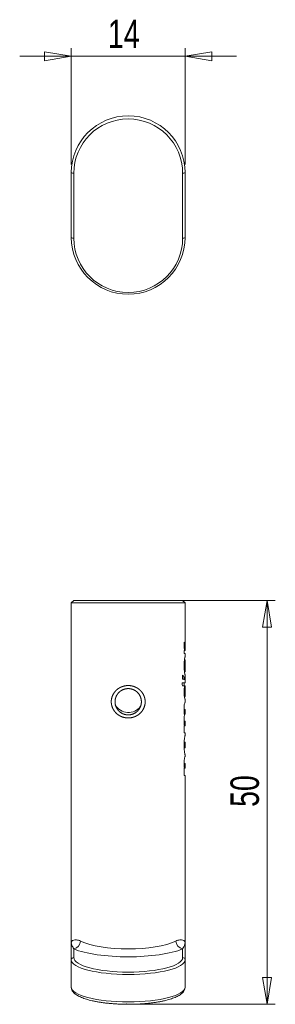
# Model space of a CAD drawing. Header units: millimetres. Extents: x 198 to 337, y 328 to 449.
# Tile 1 of 2: x 198 to 229, y 328 to 449. Entities that reach past the tile are written whole.
import ezdxf

# ---------------------------------------------------------------- set-up
doc = ezdxf.new("R2010")
doc.units = ezdxf.units.MM
doc.header["$PDSIZE"] = -1
doc.styles.add('SLDTEXTSTYLE0', font='TXT', dxfattribs={"width": 0.75})
doc.dimstyles.new('SLDDIMSTYLE0', dxfattribs={"dimtxt": 3.5, "dimasz": 3.302, "dimexe": 0, "dimexo": 0.0625, "dimgap": 0.875, "dimtad": 2, "dimrnd": 1e-09, "dimzin": 12, "dimdsep": 46, "dimtxsty": 'SLDTEXTSTYLE0', "dimblk1": 'CLOSED', "dimblk2": 'CLOSED', "dimsah": 1, "dimcen": 0.09, "dimadec": 0, "dimazin": 0, "dimtfac": 1, "dimtofl": 0, "dimtmove": 0, "dimatfit": 3, "dimldrblk": 'CLOSED', "dimfxl": 1, "dimtolj": 1, "dimtzin": 12, "dimarcsym": 0})
doc.dimstyles.new('SLDDIMSTYLE2', dxfattribs={"dimtxt": 3.5, "dimasz": 3.302, "dimexe": 0, "dimexo": 0.0625, "dimgap": 0.875, "dimtad": 2, "dimdec": 0, "dimrnd": 1e-09, "dimzin": 12, "dimdsep": 46, "dimtxsty": 'SLDTEXTSTYLE0', "dimblk1": 'CLOSED', "dimblk2": 'CLOSED', "dimsah": 1, "dimcen": 0.09, "dimadec": 0, "dimazin": 0, "dimtfac": 1, "dimtdec": 0, "dimtofl": 0, "dimtmove": 0, "dimatfit": 3, "dimldrblk": 'CLOSED', "dimfxl": 1, "dimtolj": 1, "dimtzin": 12, "dimarcsym": 0})

# ---------------------------------------------------------------- blocks, each defined once
blk = doc.blocks.new('_CLOSED')
at = {"color": 0, "linetype": 'ByBlock', "lineweight": -2}
for p, q in [((-1, 0.166667), (0, 0)), ((-1, 0.166667), (-1, -0.166667)), ((0, 0), (-1, -0.166667)), ((0, 0), (-1, 0))]:
    blk.add_line(p, q, dxfattribs=at)
blk = doc.blocks.new('*D2')
at = {"color": 7, "linetype": 'Continuous', "lineweight": 0}
for p, q in [((204.17, 444.52), (197.82, 444.52)), ((204.17, 431.17), (204.17, 445.52)), ((204.17, 444.52), (218.17, 444.52)), ((218.17, 431.17), (218.17, 445.52)), ((218.17, 444.52), (224.52, 444.52))]:
    blk.add_line(p, q, dxfattribs=at)
at = {"color": 7, "linetype": 'Continuous', "lineweight": 0, "xscale": 3.302, "yscale": 3.302}
for p, rotation in [((204.17, 444.52, -5.08), 360), ((218.17, 444.52, -5.08), 180)]:
    blk.add_blockref('_CLOSED', p, dxfattribs=dict(at, rotation=rotation))
at = {"color": 7, "linetype": 'Continuous', "lineweight": 0, "insert": (208.68, 449.03), "char_height": 3.5, "attachment_point": 1, "style": 'SLDTEXTSTYLE0'}
blk.add_mtext('14', dxfattribs=at)
blk = doc.blocks.new('*D4')
at = {"color": 7, "linetype": 'Continuous', "lineweight": 0}
for p, q in [((215.8, 377.43), (229.27, 377.43)), ((228.27, 327.65), (228.27, 377.43)), ((211.98, 327.65), (229.27, 327.65))]:
    blk.add_line(p, q, dxfattribs=at)
at = {"color": 7, "linetype": 'Continuous', "lineweight": 0, "xscale": 3.302, "yscale": 3.302}
for p, rotation in [((228.27, 377.43, 0.1), 90), ((228.27, 327.65, 0.1), 270)]:
    blk.add_blockref('_CLOSED', p, dxfattribs=dict(at, rotation=rotation))
at = {"color": 7, "linetype": 'Continuous', "lineweight": 0, "insert": (223.76, 351.97), "char_height": 3.5, "attachment_point": 1, "rotation": 90, "style": 'SLDTEXTSTYLE0'}
blk.add_mtext('50', dxfattribs=at)

msp = doc.modelspace()

# ---------------------------------------------------------------- linework, layer by layer
at = {"color": 7, "linetype": 'Continuous', "lineweight": 15}
for p, q in [((204.175, 422.174), (204.175, 430.174)), ((204.475, 430.096), (204.475, 422.096)), ((217.875, 422.096), (217.875, 430.096)), ((218.175, 430.174), (218.175, 422.174)), ((218.147, 421.553), (218.148, 421.553)), ((218.047, 420.843), (218.048, 420.843)), ((218.048, 420.843), (218.049, 420.843)), ((218.101, 421.159), (218.102, 421.159)), ((204.475, 377.432), (204.175, 377.132)), ((204.175, 377.132), (204.175, 335.246)), ((211.175, 377.132), (204.175, 377.132)), ((204.475, 377.432), (217.875, 377.432)), ((218.175, 377.132), (211.175, 377.132)), ((218.175, 377.132), (217.875, 377.432)), ((218.175, 371.252), (218.175, 377.132)), ((218.054, 372.191), (218.117, 372.191)), ((218.109, 371.252), (218.057, 371.252)), ((218.057, 371.252), (218.057, 370.887)), ((218.057, 370.887), (218.175, 370.887)), ((218.109, 371.252), (218.171, 371.252)), ((218.175, 371.252), (218.171, 371.252)), ((218.175, 370.47), (218.175, 370.887)), ((218.096, 370.104), (218.175, 370.104)), ((218.175, 368.62), (218.175, 370.104)), ((217.835, 367.855), (218.112, 367.855)), ((218.098, 368.62), (218.175, 368.62)), ((218.112, 367.656), (218.112, 367.855)), ((218.175, 367.26), (218.175, 368.251)), ((218.175, 367.26), (217.797, 367.26)), ((217.863, 366.896), (218.105, 366.896)), ((218.057, 366.896), (218.057, 367.26)), ((218.105, 366.896), (218.146, 366.896)), ((218.175, 366.896), (218.146, 366.896)), ((218.175, 365.573), (218.175, 366.896)), ((218.092, 365.572), (218.175, 365.572)), ((218.057, 363.967), (218.057, 364.355)), ((218.175, 364.847), (218.169, 364.847)), ((218.175, 364.847), (218.175, 365.213)), ((218.048, 363.967), (218.173, 363.967)), ((218.082, 363.407), (218.173, 363.407)), ((218.173, 363.967), (218.175, 363.967)), ((218.175, 363.407), (218.173, 363.407)), ((218.175, 363.407), (218.175, 363.967)), ((218.048, 362.531), (218.173, 362.531)), ((218.057, 362.531), (218.057, 362.929)), ((218.087, 361.967), (218.057, 361.967)), ((218.057, 361.967), (218.057, 361.091)), ((218.087, 361.967), (218.173, 361.967)), ((218.173, 362.531), (218.175, 362.531)), ((218.175, 361.967), (218.173, 361.967)), ((218.175, 361.967), (218.175, 362.531)), ((218.057, 361.091), (218.175, 361.091)), ((218.175, 360.805), (218.175, 361.091)), ((218.055, 359.934), (218.175, 359.934)), ((218.175, 359.243), (218.175, 359.934)), ((218.055, 359.243), (218.175, 359.243)), ((218.175, 358.183), (218.175, 358.377)), ((218.048, 357.317), (218.175, 357.317)), ((218.175, 356.729), (218.175, 357.317)), ((218.057, 356.729), (218.057, 355.853)), ((218.057, 355.853), (218.175, 355.853)), ((218.088, 356.729), (218.158, 356.729)), ((218.158, 356.729), (218.175, 356.729)), ((218.175, 335.246), (218.175, 355.853)), ((204.175, 333.103), (204.175, 335.246)), ((218.175, 335.246), (218.175, 333.103)), ((204.475, 334.455), (204.475, 333.392)), ((217.875, 333.392), (217.875, 334.455)), ((204.175, 329.724), (204.175, 333.103)), ((218.175, 333.103), (218.175, 329.724))]:
    msp.add_line(p, q, dxfattribs=at)
at = {"color": 8, "linetype": 'Continuous', "lineweight": 15}
for p, q in [((218.048, 371.807), (218.104, 371.807)), ((218.048, 366.205), (218.101, 366.205)), ((218.059, 363.689), (218.15, 363.689)), ((218.06, 362.249), (218.15, 362.249)), ((218.058, 357.04), (218.148, 357.04))]:
    msp.add_line(p, q, dxfattribs=at)
at = {"color": 144, "linetype": 'Continuous', "lineweight": 0}
for p, q in [((217.835, 368.225), (217.835, 367.724)), ((218.088, 356.729), (218.057, 356.729))]:
    msp.add_line(p, q, dxfattribs=at)
at = {"color": 7, "linetype": 'Continuous', "lineweight": 15}
for centre, radius, start, end in [((211.175, 430.174), 7, 0, 180), ((211.175, 430.096), 6.7, 0, 180), ((204.405, 430.444), 0.355, 229.60931, 281.36905), ((217.945, 430.444), 0.355, 258.63095, 310.39069), ((204.405, 422.444), 0.355, 229.60931, 281.36905), ((211.175, 422.174), 7, 180, 0), ((211.175, 422.096), 6.7, 180, 0), ((217.945, 422.444), 0.355, 258.63095, 310.39069), ((204.223, 335.519), 1.093, 283.29413, 354.85243), ((218.126, 335.519), 1.093, 185.14757, 256.70587), ((204.47, 333.097), 0.295, 89.02424, 178.98981), ((217.88, 333.097), 0.295, 1.01019, 90.97576)]:
    msp.add_arc(centre, radius, start, end, dxfattribs=at)
for centre, major_axis, ratio, start_param, end_param in [((211.175, 371.967), (7, 0), 0.2502148, 0.1285976, 0.1820675), ((211.175, 367.573), (7, 0), 0.3027702, 0.1336438, 0.3127764), ((211.175, 363.207), (0, 12.501), 0.5599565, 5.0119112, 5.042611), ((211.175, 367.604), (7, 0), 0.055794, 0.1336438, 0.3127764), ((211.175, 336.592), (7, 0), 0.3062276, 3.719697, 5.7050809), ((211.175, 335.626), (8, 0), 0.2679492, 3.719697, 5.7050809), ((211.175, 333.103), (7, 0), 0.2564657, 3.1415927, 6.2831853), ((211.175, 333.392), (6.7, 0), 0.2679492, 3.1415927, 6.2831853), ((211.175, 329.724), (7, 0), 0.2564657, 3.1415927, 6.2831853)]:
    msp.add_ellipse(centre, major_axis=major_axis, ratio=ratio, start_param=start_param, end_param=end_param, dxfattribs=at)
at = {"color": 144, "linetype": 'Continuous', "lineweight": 0}
msp.add_ellipse((211.202, 365.46), major_axis=(0, 1.849), ratio=0.9998858, start_param=2.0768123, end_param=4.082117, dxfattribs=at)
at = {"color": 7, "linetype": 'Continuous', "lineweight": 15}
for points, knots in [([(218.059, 372.284), (218.054, 372.222), (218.051, 372.155), (218.048, 372.021), (218.047, 371.953), (218.047, 371.885)], [0, 0, 0, 0, 0.5, 0.5, 1, 1, 1, 1]), ([(218.047, 371.885), (218.047, 371.755), (218.055, 371.629), (218.078, 371.41), (218.093, 371.316), (218.109, 371.252)], [0, 0, 0, 0, 0.5, 0.5, 1, 1, 1, 1]), ([(218.104, 371.807), (218.104, 371.874), (218.105, 371.941), (218.109, 372.071), (218.113, 372.133), (218.117, 372.191)], [0, 0, 0, 0, 0.5, 0.5, 1, 1, 1, 1]), ([(218.171, 371.252), (218.169, 371.252), (218.164, 371.259), (218.152, 371.292), (218.144, 371.32), (218.127, 371.408), (218.119, 371.471), (218.107, 371.626), (218.104, 371.716), (218.104, 371.807)], [0, 0, 0, 0, 0.25, 0.25, 0.5, 0.5, 0.75, 0.75, 1, 1, 1, 1]), ([(218.175, 370.469), (218.174, 370.469), (218.168, 370.453), (218.146, 370.37), (218.129, 370.303), (218.104, 370.157), (218.095, 370.101), (218.079, 369.976), (218.071, 369.905), (218.053, 369.685), (218.047, 369.521), (218.048, 369.194), (218.055, 369.032), (218.08, 368.741), (218.098, 368.614), (218.132, 368.42), (218.148, 368.352), (218.169, 368.268), (218.175, 368.251), (218.175, 368.251)], [0, 0, 0, 0, 0.125, 0.125, 0.25, 0.25, 0.3125, 0.3125, 0.375, 0.375, 0.5, 0.5, 0.625, 0.625, 0.75, 0.75, 0.875, 0.875, 1, 1, 1, 1]), ([(218.175, 370.104), (218.175, 370.104), (218.172, 370.095), (218.16, 370.049), (218.151, 370.011), (218.131, 369.89), (218.12, 369.805), (218.105, 369.6), (218.101, 369.481), (218.101, 369.303), (218.102, 369.244), (218.106, 369.129), (218.109, 369.073), (218.12, 368.919), (218.131, 368.833), (218.151, 368.713), (218.16, 368.675), (218.172, 368.629), (218.175, 368.62), (218.175, 368.62)], [0, 0, 0, 0, 0.125, 0.125, 0.25, 0.25, 0.375, 0.375, 0.5, 0.5, 0.5625, 0.5625, 0.625, 0.625, 0.75, 0.75, 0.875, 0.875, 1, 1, 1, 1]), ([(218.175, 368.62), (218.175, 368.62), (218.172, 368.629), (218.161, 368.675), (218.152, 368.712), (218.132, 368.83), (218.121, 368.912), (218.105, 369.119), (218.101, 369.239), (218.101, 369.477), (218.105, 369.596), (218.121, 369.805), (218.132, 369.889), (218.152, 370.009), (218.161, 370.048), (218.172, 370.095), (218.175, 370.104), (218.175, 370.104)], [0, 0, 0, 0, 0.125, 0.125, 0.25, 0.25, 0.375, 0.375, 0.5, 0.5, 0.625, 0.625, 0.75, 0.75, 0.875, 0.875, 1, 1, 1, 1]), ([(211.039, 366.93), (211.31, 366.93), (211.444, 366.918), (211.706, 366.869), (211.836, 366.831), (212.086, 366.734), (212.204, 366.674), (212.429, 366.534), (212.537, 366.451), (212.73, 366.271), (212.817, 366.172), (212.971, 365.955), (213.038, 365.838), (213.2, 365.473), (213.261, 365.204), (213.263, 364.804), (213.248, 364.668), (213.191, 364.405), (213.15, 364.278), (212.987, 363.91), (212.832, 363.688), (212.539, 363.416), (212.434, 363.335), (212.209, 363.193), (212.088, 363.132), (211.84, 363.035), (211.711, 362.998), (211.447, 362.948), (211.312, 362.935), (210.91, 362.934), (210.64, 362.985), (210.267, 363.13), (210.146, 363.19), (209.92, 363.332), (209.815, 363.412), (209.621, 363.592), (209.531, 363.694), (209.378, 363.91), (209.312, 364.025), (209.149, 364.393), (209.088, 364.658), (209.087, 365.065), (209.102, 365.198), (209.159, 365.46), (209.202, 365.589), (209.364, 365.956), (209.52, 366.179), (209.811, 366.45), (209.918, 366.532), (210.143, 366.674), (210.262, 366.733), (210.511, 366.831), (210.642, 366.868), (210.905, 366.918), (211.039, 366.93), (211.31, 366.93)], [-0.03125, -0.03125, 0, 0, 0.03125, 0.03125, 0.0625, 0.0625, 0.09375, 0.09375, 0.125, 0.125, 0.15625, 0.15625, 0.1875, 0.1875, 0.25, 0.25, 0.28125, 0.28125, 0.3125, 0.3125, 0.375, 0.375, 0.40625, 0.40625, 0.4375, 0.4375, 0.46875, 0.46875, 0.5, 0.5, 0.5625, 0.5625, 0.59375, 0.59375, 0.625, 0.625, 0.65625, 0.65625, 0.6875, 0.6875, 0.75, 0.75, 0.78125, 0.78125, 0.8125, 0.8125, 0.875, 0.875, 0.90625, 0.90625, 0.9375, 0.9375, 0.96875, 0.96875, 1, 1, 1.03125, 1.03125]), ([(218.105, 366.896), (218.09, 366.804), (218.074, 366.698), (218.058, 366.514), (218.054, 366.447), (218.048, 366.313), (218.047, 366.245), (218.047, 366.176)], [0, 0, 0, 0, 0.5, 0.5, 0.75, 0.75, 1, 1, 1, 1]), ([(218.146, 366.896), (218.136, 366.82), (218.124, 366.717), (218.107, 366.48), (218.101, 366.344), (218.101, 366.205)], [0, 0, 0, 0, 0.5, 0.5, 1, 1, 1, 1]), ([(218.101, 366.219), (218.102, 366.29), (218.104, 366.449), (218.121, 366.684), (218.136, 366.809), (218.143, 366.875)], [0, 0, 0, 0, 0.2762101, 0.6192317, 1, 1, 1, 1]), ([(210.96, 363.321), (211.193, 363.306), (211.45, 363.327), (211.741, 363.402), (212.047, 363.55), (212.333, 363.778), (212.56, 364.066), (212.708, 364.374), (212.781, 364.663), (212.805, 364.964), (212.768, 365.308), (212.622, 365.71), (212.364, 366.063), (212.047, 366.315), (211.741, 366.463), (211.45, 366.538), (211.143, 366.563), (210.794, 366.524), (210.392, 366.377), (210.04, 366.118), (209.789, 365.799), (209.642, 365.491), (209.568, 365.201), (209.545, 364.9), (209.582, 364.557), (209.728, 364.154), (209.972, 363.821), (210.249, 363.591), (210.493, 363.454), (210.733, 363.366), (210.96, 363.321), (211.193, 363.306), (211.45, 363.327)], [-0.0676851, -0.0426867, -0.0201392, 0, 0.0255612, 0.0548816, 0.0880337, 0.1250659, 0.1627863, 0.1961622, 0.2252381, 0.2500855, 0.2841334, 0.3257184, 0.3749666, 0.4120337, 0.4452035, 0.4745244, 0.5000686, 0.5348669, 0.5764314, 0.6248964, 0.6626509, 0.6960667, 0.7251884, 0.7500874, 0.7840852, 0.8256307, 0.87485, 0.9048347, 0.9323149, 0.9573133, 0.9798608, 1, 1.0255612, 1.0548816, 1.0880337]), ([(218.047, 366.176), (218.048, 366.129), (218.048, 366.036), (218.055, 365.901), (218.065, 365.772), (218.079, 365.657), (218.094, 365.556), (218.107, 365.482), (218.12, 365.42), (218.132, 365.367), (218.143, 365.324), (218.153, 365.286), (218.16, 365.261), (218.166, 365.242), (218.17, 365.231), (218.172, 365.222), (218.174, 365.216), (218.175, 365.213), (218.175, 365.213), (218.175, 365.213)], [0, 0, 0, 0, 0.0750087, 0.1515736, 0.2266533, 0.3034295, 0.377451, 0.4526803, 0.4947339, 0.5654925, 0.6374332, 0.680942, 0.7650306, 0.8072452, 0.8499395, 0.8926951, 0.93589, 0.9791346, 1, 1, 1, 1]), ([(218.175, 365.572), (218.174, 365.572), (218.171, 365.579), (218.16, 365.615), (218.152, 365.645), (218.132, 365.742), (218.121, 365.813), (218.105, 365.997), (218.101, 366.108), (218.101, 366.219)], [0, 0, 0, 0, 0.25, 0.25, 0.5, 0.5, 0.75, 0.75, 1, 1, 1, 1]), ([(218.101, 366.205), (218.101, 366.19), (218.101, 366.145), (218.102, 366.084), (218.105, 366.026), (218.107, 365.968), (218.111, 365.914), (218.116, 365.866), (218.121, 365.823), (218.126, 365.786), (218.132, 365.749), (218.137, 365.718), (218.143, 365.689), (218.149, 365.663), (218.154, 365.642), (218.16, 365.619), (218.166, 365.598), (218.171, 365.585), (218.173, 365.578), (218.174, 365.575), (218.175, 365.573), (218.175, 365.573), (218.175, 365.573)], [0, 0, 0, 0, 0.0332913, 0.1006752, 0.1348956, 0.1682026, 0.2361963, 0.2710078, 0.3011602, 0.3623231, 0.3933427, 0.4422848, 0.4916276, 0.5419431, 0.5924938, 0.6403626, 0.736584, 0.8339636, 0.8830738, 0.932306, 0.9815711, 1, 1, 1, 1]), ([(218.169, 364.847), (218.164, 364.847), (218.155, 364.839), (218.132, 364.791), (218.116, 364.75), (218.085, 364.612), (218.07, 364.514), (218.056, 364.339), (218.052, 364.277), (218.048, 364.152), (218.047, 364.089), (218.047, 364.025)], [0, 0, 0, 0, 0.25, 0.25, 0.5, 0.5, 0.75, 0.75, 0.875, 0.875, 1, 1, 1, 1]), ([(218.047, 364.025), (218.047, 363.888), (218.052, 363.751), (218.07, 363.5), (218.084, 363.386), (218.097, 363.281)], [0, 0, 0, 0, 0.5, 0.5, 1, 1, 1, 1]), ([(218.097, 363.281), (218.082, 363.192), (218.068, 363.085), (218.05, 362.84), (218.047, 362.707), (218.047, 362.575)], [0, 0, 0, 0, 0.5, 0.5, 1, 1, 1, 1]), ([(218.15, 363.689), (218.15, 363.738), (218.15, 363.787), (218.154, 363.872), (218.157, 363.904), (218.163, 363.943), (218.166, 363.953), (218.17, 363.965), (218.172, 363.967), (218.173, 363.967)], [0, 0, 0, 0, 0.25, 0.25, 0.5, 0.5, 0.75, 0.75, 1, 1, 1, 1]), ([(218.173, 363.407), (218.171, 363.407), (218.17, 363.409), (218.165, 363.422), (218.162, 363.433), (218.157, 363.474), (218.154, 363.507), (218.15, 363.593), (218.15, 363.641), (218.15, 363.689)], [0, 0, 0, 0, 0.25, 0.25, 0.5, 0.5, 0.75, 0.75, 1, 1, 1, 1]), ([(218.047, 362.575), (218.047, 362.464), (218.051, 362.353), (218.065, 362.147), (218.076, 362.052), (218.087, 361.967)], [0, 0, 0, 0, 0.5, 0.5, 1, 1, 1, 1]), ([(218.15, 362.249), (218.15, 362.298), (218.15, 362.347), (218.154, 362.433), (218.157, 362.466), (218.163, 362.506), (218.166, 362.517), (218.17, 362.529), (218.172, 362.531), (218.173, 362.531)], [0, 0, 0, 0, 0.25, 0.25, 0.5, 0.5, 0.75, 0.75, 1, 1, 1, 1]), ([(218.173, 361.967), (218.171, 361.967), (218.17, 361.969), (218.165, 361.982), (218.162, 361.992), (218.157, 362.034), (218.154, 362.067), (218.15, 362.152), (218.15, 362.201), (218.15, 362.249)], [0, 0, 0, 0, 0.25, 0.25, 0.5, 0.5, 0.75, 0.75, 1, 1, 1, 1]), ([(218.175, 360.805), (218.175, 360.805), (218.168, 360.787), (218.151, 360.715), (218.143, 360.685), (218.127, 360.607), (218.118, 360.559), (218.092, 360.393), (218.075, 360.249), (218.058, 360.012), (218.054, 359.928), (218.049, 359.761), (218.047, 359.676), (218.047, 359.421), (218.052, 359.251), (218.074, 358.933), (218.092, 358.788), (218.127, 358.567), (218.145, 358.489), (218.168, 358.396), (218.175, 358.377), (218.175, 358.377)], [0, 0, 0, 0, 0.125, 0.125, 0.1875, 0.1875, 0.25, 0.25, 0.375, 0.375, 0.4375, 0.4375, 0.5, 0.5, 0.625, 0.625, 0.75, 0.75, 0.875, 0.875, 1, 1, 1, 1]), ([(218.175, 359.934), (218.175, 359.934), (218.174, 359.931), (218.17, 359.917), (218.167, 359.906), (218.16, 359.862), (218.156, 359.828), (218.149, 359.726), (218.147, 359.657), (218.147, 359.524), (218.149, 359.455), (218.156, 359.351), (218.16, 359.317), (218.167, 359.273), (218.17, 359.261), (218.174, 359.246), (218.175, 359.243), (218.175, 359.243)], [0, 0, 0, 0, 0.125, 0.125, 0.25, 0.25, 0.375, 0.375, 0.5, 0.5, 0.625, 0.625, 0.75, 0.75, 0.875, 0.875, 1, 1, 1, 1]), ([(218.175, 358.183), (218.175, 358.183), (218.17, 358.175), (218.151, 358.129), (218.137, 358.091), (218.112, 357.997), (218.103, 357.958), (218.086, 357.867), (218.077, 357.812), (218.062, 357.691), (218.057, 357.623), (218.049, 357.48), (218.047, 357.407), (218.047, 357.332)], [0, 0, 0, 0, 0.25, 0.25, 0.5, 0.5, 0.625, 0.625, 0.75, 0.75, 0.875, 0.875, 1, 1, 1, 1]), ([(218.047, 357.332), (218.047, 357.221), (218.051, 357.109), (218.066, 356.907), (218.078, 356.816), (218.088, 356.729)], [0, 0, 0, 0, 0.5, 0.5, 1, 1, 1, 1]), ([(218.175, 357.317), (218.175, 357.317), (218.174, 357.316), (218.172, 357.309), (218.169, 357.299), (218.165, 357.288), (218.162, 357.272), (218.158, 357.251), (218.155, 357.227), (218.153, 357.205), (218.151, 357.179), (218.15, 357.153), (218.149, 357.124), (218.149, 357.095), (218.148, 357.067), (218.148, 357.049), (218.148, 357.04)], [0, 0, 0, 0, 0.1428858, 0.3152343, 0.4012115, 0.4874304, 0.5751339, 0.6640857, 0.7136261, 0.7642411, 0.8049515, 0.8468502, 0.8875594, 0.929204, 0.9644753, 1, 1, 1, 1]), ([(218.158, 356.729), (218.155, 356.774), (218.153, 356.822), (218.149, 356.929), (218.148, 356.987), (218.148, 357.045)], [0, 0, 0, 0, 0.5, 0.5, 1, 1, 1, 1]), ([(218.148, 357.04), (218.148, 356.983), (218.149, 356.926), (218.153, 356.821), (218.155, 356.773), (218.158, 356.729)], [0, 0, 0, 0, 0.5, 0.5, 1, 1, 1, 1]), ([(205.312, 335.421), (205.13, 335.506), (204.966, 335.546), (204.681, 335.574), (204.559, 335.561), (204.367, 335.505), (204.296, 335.462), (204.223, 335.386), (204.205, 335.36), (204.181, 335.304), (204.175, 335.275), (204.175, 335.246)], [0, 0, 0, 0, 0.25, 0.25, 0.5, 0.5, 0.75, 0.75, 0.875, 0.875, 1, 1, 1, 1]), ([(204.475, 334.455), (204.374, 334.634), (204.298, 334.77), (204.199, 335.021), (204.175, 335.133), (204.175, 335.246)], [0, 0, 0, 0, 0.5, 0.5, 1, 1, 1, 1]), ([(217.037, 335.421), (217.22, 335.506), (217.383, 335.546), (217.668, 335.574), (217.79, 335.561), (217.982, 335.505), (218.054, 335.462), (218.126, 335.386), (218.144, 335.36), (218.169, 335.304), (218.175, 335.275), (218.175, 335.246)], [0, 0, 0, 0, 0.25, 0.25, 0.5, 0.5, 0.75, 0.75, 0.875, 0.875, 1, 1, 1, 1]), ([(217.875, 334.455), (217.976, 334.634), (218.051, 334.77), (218.151, 335.021), (218.175, 335.133), (218.175, 335.246)], [0, 0, 0, 0, 0.5, 0.5, 1, 1, 1, 1]), ([(204.175, 329.724), (204.176, 329.687), (204.18, 329.595), (204.218, 329.452), (204.289, 329.298), (204.392, 329.149), (204.529, 329.004), (204.702, 328.863), (204.91, 328.726), (205.152, 328.596), (205.422, 328.474), (205.719, 328.36), (206.04, 328.254), (206.384, 328.156), (206.75, 328.066), (207.136, 327.983), (207.541, 327.909), (207.962, 327.844), (208.397, 327.786), (208.845, 327.737), (209.304, 327.697), (209.772, 327.666), (210.245, 327.644), (210.723, 327.631), (211.203, 327.627), (211.683, 327.632), (212.16, 327.646), (212.632, 327.669), (213.098, 327.702), (213.554, 327.742), (214, 327.792), (214.433, 327.85), (214.85, 327.916), (215.251, 327.991), (215.633, 328.073), (215.994, 328.163), (216.333, 328.261), (216.649, 328.366), (216.941, 328.479), (217.206, 328.6), (217.445, 328.729), (217.656, 328.868), (217.837, 329.018), (217.978, 329.173), (218.079, 329.33), (218.143, 329.484), (218.171, 329.616), (218.174, 329.696), (218.175, 329.724)], [0, 0, 0, 0, 0.0126365, 0.031488, 0.0506616, 0.0708401, 0.0924539, 0.1154605, 0.1393044, 0.1632967, 0.1870585, 0.2105365, 0.233751, 0.2567371, 0.2795278, 0.3021506, 0.3246285, 0.3469808, 0.3692248, 0.3913766, 0.4134514, 0.4354643, 0.4574299, 0.4793634, 0.5012793, 0.5231927, 0.5451156, 0.5670604, 0.5890415, 0.6110732, 0.6331696, 0.6553443, 0.6776112, 0.6999844, 0.7224788, 0.7451105, 0.7678983, 0.7908647, 0.8140376, 0.8374508, 0.8611418, 0.885135, 0.9093842, 0.93348, 0.9536187, 0.972489, 0.9905873, 1, 1, 1, 1])]:
    msp.add_open_spline(points, degree=3, knots=knots, dxfattribs=at)
at = {"color": 7, "linetype": 'Continuous', "lineweight": 0}
msp.add_point((210.978, 327.65), dxfattribs=at)

# ---------------------------------------------------------------- dimensions: what is measured, and where the dimension line sits
dim = msp.add_linear_dim(base=(218.175, 444.517), p1=(204.175, 430.174), p2=(218.175, 430.174), dimstyle='SLDDIMSTYLE0', dxfattribs=at)
dim.commit()
dim.dimension.update_dxf_attribs({"geometry": '*D2', "text_midpoint": (211.262, 444.517), "dimtype": 160})
dim = msp.add_linear_dim(base=(228.271, 377.432), p1=(210.978, 327.65), p2=(214.797, 377.432), angle=90, dimstyle='SLDDIMSTYLE2', dxfattribs=at)
dim.commit()
dim.dimension.update_dxf_attribs({"geometry": '*D4', "text_midpoint": (228.271, 354.552), "dimtype": 160})

doc.saveas('drawing.dxf')
